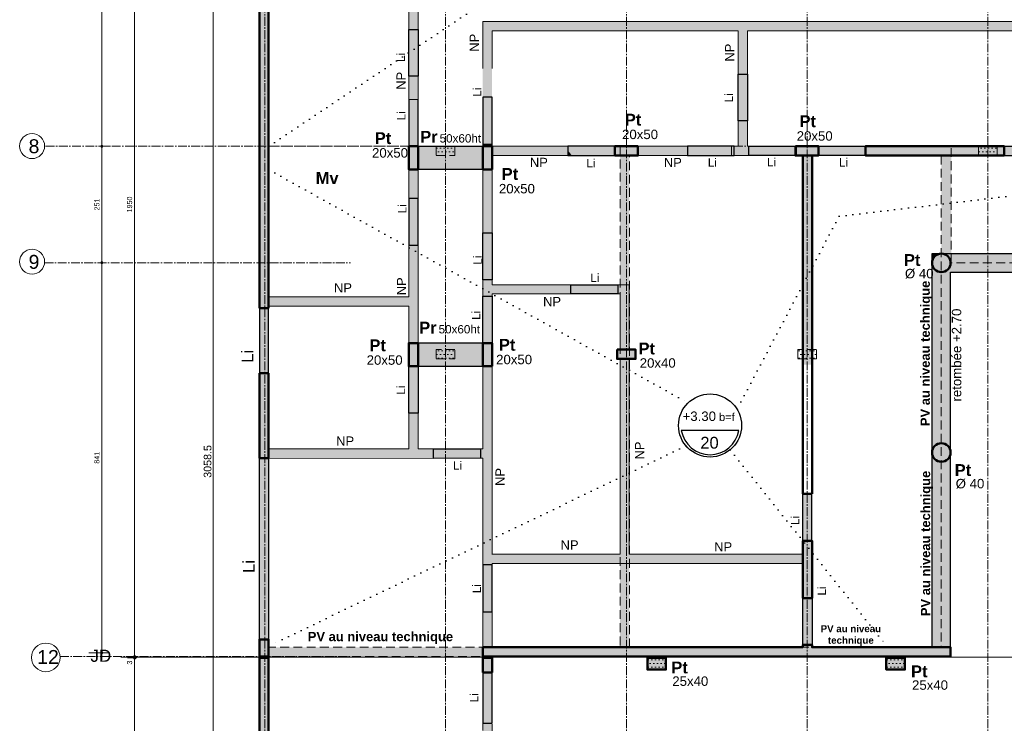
# Model space of a CAD drawing. Header units: millimetres. Extents: x -6159 to 201309, y -25780 to 10326.
# Tile 41 of 128: x 31033 to 33157, y -9559 to -8041. Entities that reach past the tile are written whole.
import ezdxf

# ---------------------------------------------------------------- set-up
doc = ezdxf.new("R2010")
doc.units = ezdxf.units.MM
doc.header["$PDMODE"] = 34
doc.header["$PDSIZE"] = 5
for name, pattern in [('Axes', [28.575, 19.05, -3.175, 3.175, -3.175]), ('Caché', [9.525, 6.35, -3.175]), ('Pointillés', [3, 0, -3])]:
    doc.linetypes.add(name, pattern=pattern)
doc.layers.get('DEFPOINTS').update_dxf_attribs({"color": 251})
for name, color, linetype, lineweight in [('A-Kube-Axes', 6, 'Axes', 18), ('A-Kube-Cotations', 7, 'Continuous', 9), ('A-Kube-Divers', 2, 'Continuous', 20), ('A-Kube-Textes', 3, 'Continuous', 30), ('K_5_A13 - Non Porteur (NP)', 11, 'Continuous', 15), ('K_5_C1 - Poutre (Pou )', 3, 'Continuous', 25), ('S-Kube-Hachure-Impact', 4, 'Caché', 20), ('S-Kube-Structure vue', 3, 'Continuous', 25), ('S-Kube-Stucture coupée', 1, 'Continuous', 50)]:
    doc.layers.add(name, color=color, linetype=linetype, lineweight=lineweight)
for name, color, linetype, transparency in [('S-Kube - Pochage coupé NP', 252, 'Continuous', 0.15), ('S-Kube-Pochage coupé', 252, 'Continuous', 0.5), ('S-Kube-Pochage vu', 254, 'Continuous', 0.5)]:
    doc.layers.add(name, color=color, linetype=linetype, transparency=transparency)
doc.styles.add('Arial', font='arial.ttf')
doc.styles.add('Arial-Creux', font='swissbo.ttf')
doc.dimstyles.new('50e', dxfattribs={"dimscale": 5, "dimtxt": 2.2, "dimasz": 0.15, "dimexe": 3, "dimexo": 3, "dimgap": 1, "dimtad": 1, "dimrnd": 0.5, "dimzin": 12, "dimdsep": 46, "dimtxsty": 'Arial', "dimblk1": 'ROND30', "dimblk2": 'ROND30', "dimsah": 1, "dimcen": 1.5, "dimclrd": 256, "dimclre": 256, "dimclrt": 256, "dimadec": 3, "dimazin": 3, "dimtfac": 1, "dimtmove": 0, "dimatfit": 0, "dimldrblk": 'ROND30', "dimfxl": 1, "dimtolj": 1, "dimtzin": 4, "dimlwd": -1, "dimlwe": -1, "dimarcsym": 0})
doc.dimstyles.new('75e', dxfattribs={"dimscale": 7.5, "dimtxt": 2.2, "dimasz": 0.15, "dimexe": 2, "dimexo": 3, "dimgap": 0.5, "dimtad": 1, "dimdec": 1, "dimrnd": 0.5, "dimzin": 12, "dimdsep": 46, "dimtxsty": 'Arial', "dimblk1": 'ROND30', "dimblk2": 'ROND30', "dimsah": 1, "dimcen": 1.5, "dimclrd": 256, "dimclre": 256, "dimclrt": 256, "dimadec": 3, "dimazin": 3, "dimtfac": 1, "dimtdec": 1, "dimtmove": 0, "dimatfit": 0, "dimldrblk": 'ROND30', "dimfxl": 5, "dimfxlon": 1, "dimtolj": 1, "dimtzin": 4, "dimlwd": -1, "dimlwe": -1, "dimarcsym": 0})

# ---------------------------------------------------------------- blocks, each defined once
blk = doc.blocks.new('*U3')
at = {"layer": 'A-Kube-Textes'}
blk.add_line((36.5, -6.3), (-36.5, -6.3), dxfattribs=at)
blk.add_circle((0, 0), 40, dxfattribs=at)
blk.add_arc((0, 0), 37, 189.8569, 350.1431, dxfattribs=at)
blk = doc.blocks.new('240014 - AXES RDC-R+1')
at = {"layer": 'A-Kube-Axes'}
for points in [[(43534.6, -7008.2), (43534.6, -11224.3)], [(43924.6, -7008.2), (43924.6, -11422.8)], [(44314.6, -7008.2), (44314.6, -11621.3)], [(44704.6, -7008.2), (44704.6, -11819.8)], [(45094.6, -7008.2), (45094.6, -12018.2)], [(43061.4, -8115.8), (45958.6, -8115.8)], [(43059.1, -8366.8), (43719.4, -8366.8)], [(43092.6, -9216.3), (43719.4, -9216.3)]]:
    blk.add_lwpolyline(points, dxfattribs=at)
at = {"layer": 'A-Kube-Axes', "linetype": 'Continuous'}
for centre, radius in [((43032.3, -8115.4), 26.9), ((43032.3, -8364.8), 26.9), ((43061.8, -9218.2), 30.9)]:
    blk.add_circle(centre, radius, dxfattribs=at)
at = {"layer": 'A-Kube-Axes', "char_height": 30, "attachment_point": 1, "style": 'Arial'}
for s, insert in [('8', (43024.7, -8100.6)), ('9', (43024.7, -8350)), ('12', (43043.3, -9202.2))]:
    blk.add_mtext_dynamic_manual_height_columns(s, width=151.915, gutter_width=75, heights=[0], dxfattribs=dict(at, insert=insert))
blk = doc.blocks.new('ROND30')
blk.add_line((0, 0), (21.6, 0))
for radius in [3.28, 2.67, 2.07, 1.62, 1.02, 0.412]:
    blk.add_circle((0, 0), radius)
blk = doc.blocks.new('*D164')
at = {"layer": 'A-Kube-Cotations', "transparency": 16777216}
for p, q in [((31487.9, -7464.6), (31435.4, -7464.6)), ((31450.4, -7465.7), (31450.4, -10522)), ((31487.9, -10523.1), (31435.4, -10523.1))]:
    blk.add_line(p, q, dxfattribs=at)
at = {"layer": 'DEFPOINTS', "color": 0, "transparency": 16777216}
for p in [(31549.9, -7464.6), (31450.4, -10523.1), (31549.9, -10523.1)]:
    blk.add_point(p, dxfattribs=at)
at = {"layer": 'A-Kube-Cotations', "transparency": 16777216, "xscale": 1.125, "yscale": 1.125, "zscale": 1.125}
for p, rotation in [((31450.4, -7464.6), 90), ((31450.4, -10523.1), 270)]:
    blk.add_blockref('ROND30', p, dxfattribs=dict(at, rotation=rotation))
at = {"layer": 'A-Kube-Cotations', "transparency": 16777216, "insert": (31438.2, -8993.8), "char_height": 16.5, "attachment_point": 5, "rotation": 90, "style": 'Arial'}
blk.add_mtext('\\A1;3058.5', dxfattribs=at)
blk = doc.blocks.new('*D210')
at = {"layer": 'A-Kube-Cotations', "transparency": 16777216}
for p, q in [((31209.9, -7465.4), (31209.9, -8313.4)), ((31214.3, -7464.7), (31224.9, -7464.7)), ((31214.3, -8314.2), (31224.9, -8314.2))]:
    blk.add_line(p, q, dxfattribs=at)
at = {"layer": 'DEFPOINTS', "color": 0, "transparency": 16777216}
for p in [(31199.3, -7464.7), (31199.3, -8314.2), (31209.9, -8314.2)]:
    blk.add_point(p, dxfattribs=at)
at = {"layer": 'A-Kube-Cotations', "transparency": 16777216, "xscale": 0.75, "yscale": 0.75, "zscale": 0.75}
for p, rotation in [((31209.9, -7464.7), 90), ((31209.9, -8314.2), 270)]:
    blk.add_blockref('ROND30', p, dxfattribs=dict(at, rotation=rotation))
at = {"layer": 'A-Kube-Cotations', "transparency": 16777216, "insert": (31199.3, -7889.4), "char_height": 11, "attachment_point": 5, "rotation": 90, "style": 'Arial'}
blk.add_mtext('\\A1;849.5', dxfattribs=at)
blk = doc.blocks.new('*D211')
at = {"layer": 'A-Kube-Cotations', "transparency": 16777216}
for p, q in [((31209.9, -8314.9), (31209.9, -8564.4)), ((31214.3, -8314.2), (31224.9, -8314.2))]:
    blk.add_line(p, q, dxfattribs=at)
at = {"layer": 'DEFPOINTS', "color": 0, "transparency": 16777216}
for p in [(31199.3, -8314.2), (31209.9, -8565.2), (31209.9, -8565.2)]:
    blk.add_point(p, dxfattribs=at)
at = {"layer": 'A-Kube-Cotations', "transparency": 16777216, "xscale": 0.75, "yscale": 0.75, "zscale": 0.75}
for p, rotation in [((31209.9, -8314.2), 90), ((31209.9, -8565.2), 270)]:
    blk.add_blockref('ROND30', p, dxfattribs=dict(at, rotation=rotation))
at = {"layer": 'A-Kube-Cotations', "transparency": 16777216, "insert": (31199.3, -8439.7), "char_height": 11, "attachment_point": 5, "rotation": 90, "style": 'Arial'}
blk.add_mtext('\\A1;251', dxfattribs=at)
blk = doc.blocks.new('*D212')
at = {"layer": 'A-Kube-Cotations', "transparency": 16777216}
for p, q in [((31209.9, -8565.9), (31209.9, -9405.6)), ((31224.9, -8565.2), (31224.9, -8565.2)), ((31181.7, -9406.3), (31224.9, -9406.3))]:
    blk.add_line(p, q, dxfattribs=at)
at = {"layer": 'DEFPOINTS', "color": 0, "transparency": 16777216}
for p in [(31209.9, -8565.2), (31166.7, -9406.3), (31209.9, -9406.3)]:
    blk.add_point(p, dxfattribs=at)
at = {"layer": 'A-Kube-Cotations', "transparency": 16777216, "xscale": 0.75, "yscale": 0.75, "zscale": 0.75}
for p, rotation in [((31209.9, -8565.2), 90), ((31209.9, -9406.3), 270)]:
    blk.add_blockref('ROND30', p, dxfattribs=dict(at, rotation=rotation))
at = {"layer": 'A-Kube-Cotations', "transparency": 16777216, "insert": (31199.3, -8985.8), "char_height": 11, "attachment_point": 5, "rotation": 90, "style": 'Arial'}
blk.add_mtext('\\A1;841', dxfattribs=at)
blk = doc.blocks.new('*D213')
at = {"layer": 'A-Kube-Cotations', "transparency": 16777216}
for p, q in [((31285.5, -9414.6), (31265.5, -9414.6)), ((31285.5, -9417.6), (31265.5, -9417.6)), ((31280.5, -9413.8), (31280.5, -9413.1)), ((31280.5, -9414.6), (31280.5, -9417.6)), ((31280.5, -9418.3), (31280.5, -9436.3))]:
    blk.add_line(p, q, dxfattribs=at)
at = {"layer": 'DEFPOINTS', "color": 0, "transparency": 16777216}
for p in [(31280.5, -9417.6), (31549.9, -9414.6), (31549.9, -9417.6)]:
    blk.add_point(p, dxfattribs=at)
at = {"layer": 'A-Kube-Cotations', "transparency": 16777216, "xscale": 0.75, "yscale": 0.75, "zscale": 0.75}
for p, rotation in [((31280.5, -9417.6), 90), ((31280.5, -9414.6), 270)]:
    blk.add_blockref('ROND30', p, dxfattribs=dict(at, rotation=rotation))
at = {"layer": 'A-Kube-Cotations', "transparency": 16777216, "insert": (31269.9, -9427.7), "char_height": 11, "attachment_point": 5, "rotation": 90, "style": 'Arial'}
blk.add_mtext('\\A1;3', dxfattribs=at)
blk = doc.blocks.new('*D214')
at = {"layer": 'A-Kube-Cotations', "transparency": 16777216}
for p, q in [((31285.5, -9417.6), (31265.5, -9417.6)), ((31280.5, -9418.3), (31280.5, -10522.3)), ((31285.5, -10523.1), (31265.5, -10523.1))]:
    blk.add_line(p, q, dxfattribs=at)
at = {"layer": 'DEFPOINTS', "color": 0, "transparency": 16777216}
for p in [(31549.9, -9417.6), (31280.5, -10523.1), (31549.9, -10523.1)]:
    blk.add_point(p, dxfattribs=at)
at = {"layer": 'A-Kube-Cotations', "transparency": 16777216, "xscale": 0.75, "yscale": 0.75, "zscale": 0.75}
for p, rotation in [((31280.5, -9417.6), 90), ((31280.5, -10523.1), 270)]:
    blk.add_blockref('ROND30', p, dxfattribs=dict(at, rotation=rotation))
at = {"layer": 'A-Kube-Cotations', "transparency": 16777216, "insert": (31269.9, -9970.3), "char_height": 11, "attachment_point": 5, "rotation": 90, "style": 'Arial'}
blk.add_mtext('\\A1;1105.5', dxfattribs=at)
blk = doc.blocks.new('*D215')
at = {"layer": 'A-Kube-Cotations', "transparency": 16777216}
for p, q in [((31285.5, -7464.6), (31265.5, -7464.6)), ((31280.5, -9413.8), (31280.5, -7465.4)), ((31285.5, -9414.6), (31265.5, -9414.6))]:
    blk.add_line(p, q, dxfattribs=at)
at = {"layer": 'DEFPOINTS', "color": 0, "transparency": 16777216}
for p in [(31280.5, -7464.6), (31549.9, -7464.6), (31549.9, -9414.6)]:
    blk.add_point(p, dxfattribs=at)
at = {"layer": 'A-Kube-Cotations', "transparency": 16777216, "xscale": 0.75, "yscale": 0.75, "zscale": 0.75}
for p, rotation in [((31280.5, -7464.6), 90), ((31280.5, -9414.6), 270)]:
    blk.add_blockref('ROND30', p, dxfattribs=dict(at, rotation=rotation))
at = {"layer": 'A-Kube-Cotations', "transparency": 16777216, "insert": (31269.9, -8439.6), "char_height": 11, "attachment_point": 5, "rotation": 90, "style": 'Arial'}
blk.add_mtext('\\A1;1950', dxfattribs=at)
blk = doc.blocks.new('A$C5e4fa40d')
h = blk.add_hatch()
h.set_pattern_fill('DOTS', color=256, scale=5)
h.paths.add_polyline_path([(1551.9, -869.4), (1551.9, -849.4)], flags=17)
h.paths.add_polyline_path([(2352, -1590), (2372, -1590), (2372, -949.9), (4345, -949.9), (4345, -929.9), (2352, -929.9), (2352, -1101), (1492.9, -1101), (1492.9, -849.6), (1158.9, -849.5), (1158.9, -869.5), (1471.6, -869.5), (1471.6, -1930), (798.4, -1930), (798.4, -869.5), (1018.9, -869.5), (1018.9, -849.6), (778.4, -849.6), (778.4, -1930), (20, -1930), (20, -202.3), (0, -202.3), (0, -1950), (1491.6, -1950), (1491.6, -1121), (2352, -1121), (2352, -1590)])
h = blk.add_hatch()
h.set_pattern_fill('DOTS', color=256, scale=5)
h.paths.add_polyline_path([(381.8, -869.5), (421.8, -869.5), (421.8, -849.5), (381.8, -849.5)], flags=17)
h = blk.add_hatch()
h.set_pattern_fill('DOTS', color=256, scale=5)
h.paths.add_polyline_path([(1551.9, -869.4), (1551.9, -849.4)], flags=16)
h.paths.add_polyline_path([(1551.9, -869.4), (1591.9, -869.4), (1591.9, -849.4), (1551.9, -849.4)], flags=17)
h = blk.add_hatch()
h.set_pattern_fill('DOTS', color=256, scale=5)
h.paths.add_polyline_path([(381.8, -1308.1), (421.8, -1308.1), (421.8, -1288.1), (381.8, -1288.1)], flags=17)
h = blk.add_hatch()
h.set_pattern_fill('DOTS', color=256, scale=5)
h.paths.add_polyline_path([(1161.9, -1308.1), (1201.9, -1308.1), (1201.9, -1288), (1161.9, -1288)], flags=17)
h = blk.add_hatch()
h.set_pattern_fill('DOTS', color=256, scale=5)
h.paths.add_polyline_path([(482, -3281.4), (482, -1953), (502, -1953), (502, -3291.6)], flags=16)
h.paths.add_polyline_path([(502, -3291.5), (566.7, -3324.5), (566.7, -3346.9), (0, -3058.5), (0, -1953), (20, -1953), (20, -3046.2), (482, -3281.4)])
h = blk.add_hatch()
h.set_pattern_fill('DOTS', color=256, scale=5)
h.paths.add_polyline_path([(877.4, -1978), (877.4, -1953), (837.4, -1953), (837.4, -1978)])
h = blk.add_hatch()
h.set_pattern_fill('DOTS', color=256, scale=5)
h.paths.add_polyline_path([(1392.9, -1978), (1392.9, -1953), (1352.9, -1953), (1352.9, -1978)])
at = {"ltscale": 3}
blk.add_lwpolyline([(2352, -1101), (1492.9, -1101), (1492.9, -849.6), (1158.9, -849.5), (1158.9, -869.5), (1471.6, -869.5), (1471.6, -1930), (798.4, -1930), (798.4, -869.5), (1018.9, -869.5), (1018.9, -849.6), (778.4, -849.6), (778.4, -1930), (20, -1930), (20, -202.3), (0, -202.3), (0, -1950), (1491.6, -1950), (1491.6, -1121), (2352, -1121)], dxfattribs=at)
for points in [[(381.8, -869.5), (421.8, -869.5), (421.8, -849.5), (381.8, -849.5)], [(1551.9, -869.4), (1591.9, -869.4), (1591.9, -849.4), (1551.9, -849.4)], [(1551.9, -869.4), (1551.9, -849.4)], [(381.8, -1308.1), (421.8, -1308.1), (421.8, -1288.1), (381.8, -1288.1)], [(1161.9, -1308.1), (1201.9, -1308.1), (1201.9, -1288), (1161.9, -1288)], [(502, -3291.5), (566.7, -3324.5), (566.7, -3346.9), (0, -3058.5), (0, -1953), (20, -1953), (20, -3046.2), (482, -3281.4)], [(482, -3281.4), (482, -1953), (502, -1953), (502, -3291.6)], [(877.4, -1978), (877.4, -1953), (837.4, -1953), (837.4, -1978)], [(1392.9, -1978), (1392.9, -1953), (1352.9, -1953), (1352.9, -1978)]]:
    blk.add_lwpolyline(points, close=True, dxfattribs=at)

msp = doc.modelspace()

# ---------------------------------------------------------------- hatches: boundary and pattern name
at = {"layer": 'S-Kube - Pochage coupé NP'}
h = msp.add_hatch(color=256, dxfattribs=at)
h.dxf.hatch_style = 1
h.paths.add_polyline_path([(32602.974, -8064.823), (33347.464, -8064.823), (33347.464, -8313.978), (33367.464, -8313.978), (33367.464, -8064.823), (33731.927, -8064.823), (33731.927, -8069.6), (33751.927, -8069.6), (33751.927, -8044.823), (33699.263, -8044.823), (33699.259, -7905.382), (33679.259, -7905.382), (33679.263, -8044.823), (33241.277, -8044.823), (33241.277, -8035.247), (33221.277, -8035.247), (33221.277, -8044.823), (32031.927, -8044.823), (32031.927, -8208.432), (32051.927, -8208.432), (32051.927, -8064.823), (32582.974, -8064.823), (32582.974, -8158.334), (32602.974, -8158.334)])
h = msp.add_hatch(color=256, dxfattribs=at)
h.dxf.hatch_style = 1
h.paths.add_polyline_path([(31892.531, -8007.461), (31872.531, -8007.461), (31872.427, -8062.116), (31892.427, -8062.116)])
h = msp.add_hatch(color=256, dxfattribs=at)
h.dxf.hatch_style = 1
h.paths.add_polyline_path([(31892.427, -8163.116), (31872.427, -8163.116), (31872.427, -8213.1), (31892.427, -8213.1)])
h = msp.add_hatch(color=256, dxfattribs=at)
h.dxf.hatch_style = 1
h.paths.add_polyline_path([(32605.801, -8314.08), (32602.974, -8314.08), (32602.974, -8259.278), (32582.974, -8259.278), (32582.974, -8314.086), (32574.536, -8314.09), (32574.536, -8334.108), (32605.821, -8334.053)])
h = msp.add_hatch(color=256, dxfattribs=at)
h.dxf.hatch_style = 1
h.paths.add_polyline_path([(32051.927, -8309.432), (32031.927, -8309.432), (32031.927, -8314.1), (32051.927, -8314.1)])
h = msp.add_hatch(color=256, dxfattribs=at)
h.dxf.hatch_style = 1
h.paths.add_polyline_path([(32215.771, -8314.1), (32051.927, -8314.1), (32051.927, -8334.1), (32215.771, -8334.1)])
h = msp.add_hatch(color=256, dxfattribs=at)
h.dxf.hatch_style = 1
h.paths.add_polyline_path([(32473.536, -8314.1), (32366.771, -8314.08), (32366.771, -8334.08), (32473.536, -8334.1)])
h = msp.add_hatch(color=256, dxfattribs=at)
h.dxf.hatch_style = 1
h.paths.add_polyline_path([(31892.427, -8364.1), (31872.427, -8364.1), (31872.427, -8426.475), (31892.427, -8426.475)])
h = msp.add_hatch(color=256, dxfattribs=at)
h.dxf.hatch_style = 1
h.paths.add_polyline_path([(32051.927, -8364.1), (32031.927, -8364.1), (32031.927, -8500.983), (32051.927, -8500.983), (32051.927, -8492.679), (32051.927, -8472.679)])
h = msp.add_hatch(color=256, dxfattribs=at)
h.dxf.hatch_style = 1
h.paths.add_polyline_path([(31892.427, -8527.477), (31872.427, -8527.477), (31872.427, -8638.581), (31569.927, -8638.581), (31569.927, -8658.581), (31872.427, -8658.581), (31872.427, -8738.58), (31892.427, -8738.58)])
h = msp.add_hatch(color=256, dxfattribs=at)
h.dxf.hatch_style = 1
h.paths.add_polyline_path([(32222.29, -8612.679), (32051.927, -8612.679), (32051.927, -8601.983), (32031.927, -8601.983), (32031.927, -8637.58), (32051.927, -8637.58), (32051.927, -8632.679), (32222.29, -8632.679)])
h = msp.add_hatch(color=256, dxfattribs=at)
h.dxf.hatch_style = 1
h.paths.add_polyline_path([(32348.133, -8612.679), (32323.29, -8612.679), (32323.29, -8632.679), (32328.133, -8632.679), (32328.133, -8752.548), (32348.133, -8752.548)])
h = msp.add_hatch(color=256, dxfattribs=at)
h.dxf.hatch_style = 1
h.paths.add_polyline_path([(32722.626, -9193.698), (32348.133, -9193.698), (32348.133, -8772.665), (32328.133, -8772.665), (32328.133, -9193.698), (32051.927, -9193.698), (32051.927, -8966.952), (32051.927, -8788.58), (32031.927, -8788.58), (32031.927, -8966.952), (32026.927, -8966.952), (32026.927, -8987.101), (32031.927, -8987.101), (32031.927, -9216.906), (32051.927, -9216.906), (32051.927, -9213.698), (32722.626, -9213.698)])
h = msp.add_hatch(color=256, dxfattribs=at)
h.dxf.hatch_style = 1
h.paths.add_polyline_path([(31892.324, -8889.701), (31872.427, -8889.701), (31872.427, -8966.938), (31569.927, -8966.858), (31569.927, -8987.046), (31925.927, -8987.139), (31925.927, -8966.952), (31892.304, -8966.943)])
h = msp.add_hatch(color=256, dxfattribs=at)
h.dxf.hatch_style = 1
h.paths.add_polyline_path([(32051.927, -9309.511), (32031.927, -9309.511), (32031.927, -9395.6), (32051.927, -9395.6)])
h = msp.add_hatch(color=256, dxfattribs=at)
h.dxf.hatch_style = 1
h.paths.add_polyline_path([(32051.927, -9417.6), (32031.927, -9417.6), (32031.927, -9449.203), (32051.927, -9449.203)])
at = {"layer": 'S-Kube-Pochage coupé'}
h = msp.add_hatch(color=256, dxfattribs=at)
h.dxf.hatch_style = 1
h.paths.add_polyline_path([(31569.927, -7484.6), (32302.268, -7484.577), (32302.268, -7484.568), (32302.268, -7464.577), (31549.927, -7464.6), (31549.927, -8663.533), (31569.927, -8663.533)])
h = msp.add_hatch(color=256, dxfattribs=at)
h.dxf.hatch_style = 1
h.paths.add_polyline_path([(31892.427, -8314.1), (31872.427, -8314.1), (31872.427, -8364.1), (31892.427, -8364.1)])
h = msp.add_hatch(color=256, dxfattribs=at)
h.dxf.hatch_style = 1
h.paths.add_polyline_path([(32051.927, -8314.1), (32031.927, -8314.1), (32031.927, -8364.1), (32051.927, -8364.1)])
h = msp.add_hatch(color=256, dxfattribs=at)
h.dxf.hatch_style = 1
h.paths.add_polyline_path([(32366.771, -8314.1), (32316.771, -8314.1), (32316.771, -8334.1), (32366.771, -8334.1)])
h = msp.add_hatch(color=256, dxfattribs=at)
h.dxf.hatch_style = 1
h.paths.add_polyline_path([(32756.771, -8313.98), (32706.771, -8314.082), (32706.812, -8334.082), (32756.812, -8333.98)])
h = msp.add_hatch(color=256, dxfattribs=at)
h.dxf.hatch_style = 1
h.paths.add_polyline_path([(33157.464, -8313.978), (32857.811, -8313.978), (32857.811, -8333.978), (33035.159, -8333.978), (33055.159, -8333.978), (33157.464, -8333.978)])
h = msp.add_hatch(color=256, dxfattribs=at)
h.dxf.hatch_style = 1
h.paths.add_polyline_path([(32742.626, -8334.009), (32722.626, -8334.05), (32722.626, -8785.279), (32742.626, -8785.279)])
h = msp.add_hatch(color=256, dxfattribs=at)
h.dxf.hatch_style = 1
h.paths.add_polyline_path([(33041.554, -8565.6, 1), (33001.554, -8565.6, 1)])
h = msp.add_hatch(color=256, dxfattribs=at)
h.dxf.hatch_style = 1
h.paths.add_polyline_path([(31892.427, -8738.58), (31872.427, -8738.58), (31872.427, -8788.58), (31892.427, -8788.58)])
h = msp.add_hatch(color=256, dxfattribs=at)
h.dxf.hatch_style = 1
h.paths.add_polyline_path([(32051.927, -8738.58), (32031.927, -8738.58), (32031.927, -8788.58), (32051.927, -8788.58)])
h = msp.add_hatch(color=256, dxfattribs=at)
h.dxf.hatch_style = 1
h.paths.add_polyline_path([(32361.771, -8752.548), (32321.771, -8752.548), (32321.771, -8772.665), (32361.771, -8772.665)])
h = msp.add_hatch(color=256, dxfattribs=at)
h.dxf.hatch_style = 1
h.paths.add_polyline_path([(31569.927, -8803.533), (31549.927, -8803.533), (31549.927, -8987.046), (31569.927, -8987.046)])
h = msp.add_hatch(color=256, dxfattribs=at)
h.dxf.hatch_style = 1
h.paths.add_polyline_path([(33041.554, -8974.509, 1), (33001.554, -8974.509, 1)])
h = msp.add_hatch(color=256, dxfattribs=at)
h.dxf.hatch_style = 1
h.paths.add_polyline_path([(32741.771, -9164.76), (32721.771, -9164.76), (32722.626, -9288.505), (32742.626, -9288.505)])
h = msp.add_hatch(color=256, dxfattribs=at)
h.dxf.hatch_style = 1
h.paths.add_polyline_path([(31569.927, -9377.651), (31549.927, -9377.651), (31549.927, -9414.6), (31569.927, -9414.6)])
h = msp.add_hatch(color=256, dxfattribs=at)
h.dxf.hatch_style = 1
h.paths.add_polyline_path([(32742.626, -9389.505), (32722.626, -9389.505), (32722.626, -9394.6), (32031.927, -9394.6), (32031.927, -9414.6), (33041.554, -9414.6), (33041.554, -9394.6), (32742.626, -9394.6)])
h = msp.add_hatch(color=256, dxfattribs=at)
h.dxf.hatch_style = 1
h.paths.add_polyline_path([(31569.927, -9425.995), (31549.927, -9425.995), (31549.927, -9893.094), (31569.927, -9893.094)])
h = msp.add_hatch(color=256, dxfattribs=at)
h.dxf.hatch_style = 1
h.paths.add_polyline_path([(32427.358, -9417.6), (32387.358, -9417.6), (32387.358, -9442.6), (32427.358, -9442.6)])
h = msp.add_hatch(color=256, dxfattribs=at)
h.dxf.hatch_style = 1
h.paths.add_polyline_path([(32942.871, -9417.6), (32902.871, -9417.6), (32902.871, -9442.63), (32942.871, -9442.63)])
at = {"layer": 'S-Kube-Pochage vu'}
h = msp.add_hatch(color=256, dxfattribs=at)
h.dxf.hatch_style = 1
h.paths.add_polyline_path([(31892.427, -8062.116), (31872.427, -8062.116), (31872.427, -8163.116), (31892.427, -8163.116)])
h = msp.add_hatch(color=256, dxfattribs=at)
h.dxf.hatch_style = 1
h.paths.add_polyline_path([(32602.974, -8158.334), (32582.974, -8158.334), (32582.974, -8259.278), (32602.974, -8259.278)])
h = msp.add_hatch(color=256, dxfattribs=at)
h.dxf.hatch_style = 1
h.paths.add_polyline_path([(31892.427, -8213.1), (31872.427, -8213.1), (31872.427, -8314.1), (31892.427, -8314.1)])
h = msp.add_hatch(color=256, dxfattribs=at)
h.dxf.hatch_style = 1
h.paths.add_polyline_path([(32051.927, -8208.432), (32031.927, -8208.432), (32031.927, -8309.432), (32051.927, -8309.432)])
h = msp.add_hatch(color=256, dxfattribs=at)
h.dxf.hatch_style = 1
h.paths.add_polyline_path([(32031.857, -8314.099), (31892.324, -8314.099), (31892.324, -8339.099), (32031.857, -8339.099)])
h = msp.add_hatch(color=256, dxfattribs=at)
h.dxf.hatch_style = 1
h.paths.add_polyline_path([(32316.771, -8314.1), (32215.771, -8314.1), (32215.771, -8323.05), (32224.306, -8334.1), (32316.771, -8334.1)])
h = msp.add_hatch(color=256, dxfattribs=at)
h.dxf.hatch_style = 1
h.paths.add_polyline_path([(32215.771, -8323.05), (32215.771, -8334.1), (32224.306, -8334.1)], flags=17)
h = msp.add_hatch(color=256, dxfattribs=at)
h.dxf.hatch_style = 1
h.paths.add_polyline_path([(32574.536, -8314.099), (32473.536, -8314.1), (32473.536, -8334.1), (32574.536, -8334.099)])
h = msp.add_hatch(color=256, dxfattribs=at)
h.dxf.hatch_style = 1
h.paths.add_polyline_path([(32706.77, -8314.08), (32605.811, -8314.08), (32605.811, -8324.053), (32605.821, -8334.09), (32706.77, -8334.08)])
h = msp.add_hatch(color=256, dxfattribs=at)
h.dxf.hatch_style = 1
h.paths.add_polyline_path([(32857.811, -8314.054), (32756.791, -8314.054), (32756.791, -8324.054), (32756.811, -8334.054), (32857.811, -8334.054)])
h = msp.add_hatch(color=256, dxfattribs=at)
h.dxf.hatch_style = 1
h.paths.add_polyline_path([(33342.623, -8313.978), (33157.464, -8313.978), (33157.464, -8333.978), (33342.623, -8333.978)])
h = msp.add_hatch(color=256, dxfattribs=at)
h.dxf.hatch_style = 1
h.paths.add_polyline_path([(32031.857, -8339.099), (31892.324, -8339.099), (31892.324, -8364.099), (32031.857, -8364.099)])
h = msp.add_hatch(color=256, dxfattribs=at)
h.dxf.hatch_style = 1
h.paths.add_polyline_path([(31892.427, -8426.475), (31872.427, -8426.475), (31872.427, -8527.477), (31892.427, -8527.477)])
h = msp.add_hatch(color=256, dxfattribs=at)
h.dxf.hatch_style = 1
h.paths.add_polyline_path([(32051.927, -8500.983), (32031.927, -8500.983), (32031.927, -8601.983), (32051.927, -8601.983)])
h = msp.add_hatch(color=256, dxfattribs=at)
h.dxf.hatch_style = 1
h.paths.add_polyline_path([(33731.929, -8545.6), (33021.554, -8545.6, -0.41421356), (33041.554, -8565.6, -1), (33001.554, -8565.6), (33001.554, -8974.509, -1), (33041.554, -8974.509), (33041.554, -8585.6), (33731.927, -8585.592)])
h = msp.add_hatch(color=256, dxfattribs=at)
h.dxf.hatch_style = 1
h.paths.add_polyline_path([(33021.554, -8545.6), (33001.554, -8545.6), (33001.554, -8565.6, -0.41421356)])
h = msp.add_hatch(color=256, dxfattribs=at)
h.dxf.hatch_style = 1
h.paths.add_polyline_path([(32323.29, -8612.58), (32222.29, -8612.58), (32222.29, -8632.679), (32323.29, -8632.679)])
h = msp.add_hatch(color=256, dxfattribs=at)
h.dxf.hatch_style = 1
h.paths.add_polyline_path([(32051.927, -8637.58), (32031.927, -8637.58), (32031.927, -8738.58), (32051.927, -8738.58)])
h.paths.add_polyline_path([(32031.927, -8727.525), (32031.927, -8690.432)], flags=0)
h = msp.add_hatch(color=256, dxfattribs=at)
h.dxf.hatch_style = 1
h.paths.add_polyline_path([(31569.927, -8663.533), (31549.927, -8663.533), (31549.927, -8803.533), (31569.927, -8803.533)])
h = msp.add_hatch(color=256, dxfattribs=at)
h.dxf.hatch_style = 1
h.paths.add_polyline_path([(32031.824, -8738.58), (31892.324, -8738.58), (31892.324, -8788.58), (32031.824, -8788.58)])
h = msp.add_hatch(color=256, dxfattribs=at)
h.dxf.hatch_style = 1
h.paths.add_polyline_path([(31892.427, -8788.58), (31872.427, -8788.58), (31872.376, -8889.701), (31892.376, -8889.701)])
h = msp.add_hatch(color=256, dxfattribs=at)
h.dxf.hatch_style = 1
h.paths.add_polyline_path([(31569.93, -8987.046), (31549.924, -8987.046), (31549.924, -9387.046), (31569.93, -9387.046)])
h = msp.add_hatch(color=256, dxfattribs=at)
h.dxf.hatch_style = 1
h.paths.add_polyline_path([(32026.927, -8966.952), (31925.927, -8966.952), (31925.927, -8987.139), (32026.927, -8987.101)])
h = msp.add_hatch(color=256, dxfattribs=at)
h.dxf.hatch_style = 1
h.paths.add_polyline_path([(33041.554, -8974.509, -1), (33001.554, -8974.509), (33001.554, -9394.6), (33041.554, -9394.6)])
h = msp.add_hatch(color=256, dxfattribs=at)
h.dxf.hatch_style = 1
h.paths.add_polyline_path([(32741.771, -9063.76), (32721.771, -9063.76), (32721.771, -9164.76), (32741.771, -9164.76)])
h = msp.add_hatch(color=256, dxfattribs=at)
h.dxf.hatch_style = 1
h.paths.add_polyline_path([(32051.927, -9216.906), (32031.927, -9216.906), (32031.927, -9317.906), (32051.927, -9317.906)])
h = msp.add_hatch(color=256, dxfattribs=at)
h.dxf.hatch_style = 1
h.paths.add_polyline_path([(32742.626, -9288.505), (32722.626, -9288.505), (32722.626, -9389.505), (32742.626, -9389.505)])
h = msp.add_hatch(color=256, dxfattribs=at)
h.dxf.hatch_style = 1
h.paths.add_polyline_path([(32051.927, -9449.203), (32031.927, -9449.203), (32031.927, -9558.579), (32051.927, -9558.579)])

# ---------------------------------------------------------------- linework, layer by layer
at = {"layer": 'A-Kube-Textes', "linetype": 'Pointillés', "ltscale": 5}
msp.add_line((31569.927, -8314.199), (32385.38, -7769.142), dxfattribs=at)
for points in [[(32800.876, -8464.951), (33901.923, -8334.665)], [(31569.927, -8364.1), (32475.081, -8867.522)], [(32800.876, -8464.951), (32580.569, -8881.07)], [(32470.395, -8960.112), (31581.927, -9386.131)], [(32565.931, -8968.594), (32902.871, -9390.704)]]:
    msp.add_lwpolyline(points, dxfattribs=at)
at = {"layer": 'A-Kube-Textes', "linetype": 'Axes', "ltscale": 3, "const_width": 2}
msp.add_lwpolyline([(31250.559, -9416.1), (36441.921, -9416.1)], dxfattribs=at)
at = {"layer": 'K_5_A13 - Non Porteur (NP)'}
for points in [[(31872.427, -8062.116), (31892.427, -8062.116), (31892.531, -8007.461), (31872.531, -8007.461)], [(31872.427, -8213.1), (31872.427, -8163.116), (31892.427, -8163.116), (31892.427, -8213.1)]]:
    msp.add_lwpolyline(points, close=True, dxfattribs=at)
for points in [[(33221.277, -8044.823), (32031.927, -8044.823), (32031.927, -8146.339)], [(32051.927, -8146.339), (32051.927, -8064.823), (32582.974, -8064.823), (32582.974, -8158.334), (32602.974, -8158.334), (32602.974, -8064.823), (33347.464, -8064.823)], [(32031.927, -8208.432), (32051.927, -8208.432)], [(32031.927, -8247.612), (32031.927, -8314.1)], [(32051.927, -8314.1), (32051.927, -8247.612)], [(32605.801, -8314.08), (32602.974, -8314.08), (32602.974, -8259.278), (32582.974, -8259.278), (32582.974, -8314.08)], [(32031.927, -8309.432), (32051.927, -8309.432)], [(32215.771, -8314.1), (32051.927, -8314.1)], [(32215.771, -8314.1), (32215.771, -8334.1)], [(32366.771, -8314.08), (32473.536, -8314.1), (32473.536, -8334.1), (32366.771, -8334.08)], [(32582.974, -8314.086), (32574.536, -8314.09), (32574.536, -8334.108), (32605.821, -8334.053), (32605.801, -8314.08)], [(32215.771, -8334.1), (32051.771, -8334.1)], [(31872.427, -8364.1), (31872.427, -8426.475), (31892.427, -8426.475), (31892.427, -8364.099)], [(32031.927, -8364.1), (32031.927, -8500.983)], [(32051.927, -8364.1), (32051.927, -8472.679)], [(32051.927, -8449.317), (32051.927, -8500.983)], [(32051.927, -8500.983), (32031.927, -8500.983)], [(31892.427, -8738.58), (31892.427, -8527.477), (31872.427, -8527.477), (31872.427, -8638.581), (31569.927, -8638.581)], [(32031.927, -8601.983), (32031.927, -8637.58)], [(32051.927, -8601.983), (32031.927, -8601.983)], [(32051.927, -8601.983), (32051.927, -8612.679)], [(32222.29, -8612.679), (32051.927, -8612.679)], [(32222.29, -8612.58), (32222.29, -8632.679)], [(32323.29, -8612.58), (32323.29, -8632.679)], [(32348.133, -8752.548), (32348.133, -8612.679), (32323.29, -8612.679)], [(32348.133, -8752.548), (32348.133, -8612.679), (32323.29, -8612.679)], [(32051.927, -8637.58), (32031.927, -8637.58)], [(32051.927, -8632.58), (32051.927, -8637.58)], [(32222.29, -8632.679), (32051.927, -8632.679)], [(32328.133, -8752.548), (32328.133, -8632.679), (32323.29, -8632.679)], [(31569.927, -8658.581), (31872.427, -8658.581), (31872.427, -8738.58)], [(32051.771, -9193.698), (32328.133, -9193.698), (32328.133, -8772.665)], [(32348.133, -9187.427), (32348.133, -8772.665)], [(32348.133, -9193.698), (32348.133, -8772.665)], [(31892.427, -8788.58), (31892.427, -8788.701)], [(32051.927, -8966.952), (32051.927, -8788.58), (32031.927, -8788.58), (32031.927, -8966.952)], [(31892.324, -8889.701), (31872.324, -8889.701)], [(31872.427, -8889.701), (31872.427, -8966.938)], [(31892.324, -8889.701), (31892.304, -8966.943)], [(31569.927, -8966.858), (31872.427, -8966.938)], [(31892.324, -8966.943), (31925.927, -8966.952), (31925.927, -8987.139), (31569.927, -8987.046)], [(32031.927, -8966.952), (32026.927, -8966.952)], [(32026.927, -8966.952), (32026.927, -8987.101), (32031.927, -8987.101), (32031.927, -9216.906), (32051.927, -9216.906), (32051.927, -9213.698)], [(32051.927, -9193.698), (32051.927, -8966.952)], [(32348.133, -9193.698), (32722.626, -9193.698)], [(32051.927, -9213.698), (32722.626, -9213.698)], [(32051.927, -9394.6), (32051.927, -9317.906), (32031.927, -9317.906), (32031.927, -9394.6)]]:
    msp.add_lwpolyline(points, dxfattribs=at)
at = {"layer": 'K_5_C1 - Poutre (Pou )'}
for points in [[(31892.324, -8314.099), (32031.927, -8314.099), (32031.927, -8364.099), (31892.324, -8364.099)], [(31892.324, -8788.58), (32031.824, -8788.58), (32031.824, -8738.58), (31892.324, -8738.58)]]:
    msp.add_lwpolyline(points, close=True, dxfattribs=at)
at = {"layer": 'S-Kube-Hachure-Impact', "ltscale": 3}
msp.add_line((31872.427, -8314.1), (31561.771, -8314.1), dxfattribs=at)
at = {"layer": 'S-Kube-Structure vue'}
for points in [[(31872.427, -8062.116), (31892.427, -8062.116), (31892.427, -8163.116), (31872.427, -8163.116)], [(32582.974, -8158.334), (32602.974, -8158.334), (32602.974, -8259.334), (32582.974, -8259.334)], [(32051.927, -8208.432), (32031.927, -8208.432), (32031.927, -8309.432), (32051.927, -8309.432)], [(32215.771, -8334.1), (32316.771, -8334.1), (32316.771, -8314.1), (32215.771, -8314.1)], [(32574.536, -8314.099), (32473.536, -8314.1), (32473.536, -8334.1), (32574.536, -8334.099)], [(32605.811, -8314.066), (32706.77, -8314.08), (32706.77, -8334.08), (32605.811, -8334.066)], [(32756.791, -8314.054), (32857.811, -8314.054), (32857.811, -8334.054), (32756.791, -8334.054)], [(31872.427, -8527.477), (31892.427, -8527.477), (31892.427, -8426.475), (31872.427, -8426.475)], [(32031.927, -8500.983), (32051.927, -8500.983), (32051.927, -8601.983), (32031.927, -8601.983)], [(32222.29, -8612.58), (32323.29, -8612.58), (32323.29, -8632.679), (32222.29, -8632.679)], [(32031.927, -8637.58), (32051.927, -8637.58), (32051.927, -8738.58), (32031.927, -8738.58)], [(31569.927, -8663.533), (31549.927, -8663.533), (31549.927, -8803.533), (31569.927, -8803.533)], [(31872.427, -8788.58), (31892.324, -8788.58), (31892.324, -8889.701), (31872.427, -8889.701)], [(31549.927, -8987.046), (31569.927, -8987.046), (31569.927, -9377.651), (31549.927, -9377.651)], [(32026.927, -8987.101), (31925.927, -8987.139), (31925.927, -8966.952), (32026.927, -8966.952)], [(32721.771, -9164.76), (32741.771, -9164.76), (32741.771, -9063.76), (32721.771, -9063.76)], [(32051.927, -9216.906), (32031.927, -9216.906), (32031.927, -9317.887), (32051.927, -9317.887)], [(32742.626, -9389.505), (32722.626, -9389.505), (32722.626, -9288.505), (32742.626, -9288.505)], [(32051.927, -9449.203), (32031.927, -9449.203), (32031.927, -9558.579), (32051.927, -9558.579)]]:
    msp.add_lwpolyline(points, close=True, dxfattribs=at)
for points in [[(31872.427, -8213.1), (31872.427, -8314.1)], [(31892.427, -8314.1), (31892.427, -8213.1)], [(33157.464, -8313.978), (33342.623, -8313.978)], [(33157.464, -8333.978), (33342.623, -8333.978)], [(33001.554, -9394.6), (33001.554, -8545.6), (33901.771, -8545.6)], [(33041.554, -9394.6), (33041.554, -8585.6), (33731.927, -8585.592)], [(32902.871, -9414.6), (32742.626, -9414.6)]]:
    msp.add_lwpolyline(points, dxfattribs=at)
at = {"layer": 'S-Kube-Stucture coupée'}
for points in [[(31549.927, -8663.533), (31549.927, -7464.601)], [(31569.927, -8663.533), (31569.927, -7484.6)], [(32722.626, -8334.048), (32722.626, -9063.76)], [(32742.626, -8334.007), (32742.626, -9063.76)], [(31569.927, -8663.533), (31549.927, -8663.533)], [(31569.927, -8803.533), (31549.927, -8803.533)], [(31549.927, -8987.046), (31549.927, -8803.533)], [(31569.927, -8987.046), (31569.927, -8803.533)], [(31569.927, -8987.046), (31549.927, -8987.046)], [(32722.626, -9063.76), (32742.626, -9063.76)], [(33041.554, -9414.6), (33041.554, -9394.6), (32742.626, -9394.6), (32742.626, -9389.505), (32722.626, -9389.505), (32722.626, -9394.6), (32031.927, -9394.6), (32031.927, -9414.6), (33042.871, -9414.6)], [(31569.927, -9893.094), (31569.927, -9417.6), (31549.927, -9417.6), (31549.927, -9893.094)], [(32031.927, -9449.203), (32031.927, -9417.6), (32051.927, -9417.6), (32051.927, -9449.203)], [(32051.927, -9449.203), (32031.927, -9449.203)]]:
    msp.add_lwpolyline(points, dxfattribs=at)
for points in [[(31892.427, -8364.1), (31892.427, -8314.1), (31872.427, -8314.1), (31872.427, -8364.1)], [(32051.927, -8364.1), (32051.927, -8314.1), (32031.927, -8314.1), (32031.927, -8364.1)], [(32316.771, -8334.1), (32366.771, -8334.1), (32366.771, -8314.1), (32316.771, -8314.1)], [(32706.77, -8314.08), (32756.77, -8313.978), (32756.811, -8333.978), (32706.811, -8334.08)], [(33157.464, -8333.978), (33157.464, -8313.978), (32857.811, -8313.978), (32857.811, -8333.978)], [(31892.427, -8788.58), (31892.427, -8738.58), (31872.427, -8738.58), (31872.427, -8788.58)], [(32051.927, -8788.58), (32051.927, -8738.58), (32031.927, -8738.58), (32031.927, -8788.58)], [(32321.771, -8752.548), (32361.771, -8752.548), (32361.771, -8772.665), (32321.771, -8772.665)], [(32722.626, -9164.76), (32742.626, -9164.76), (32742.626, -9288.505), (32722.626, -9288.505)], [(31549.927, -9414.6), (31549.927, -9377.651), (31569.927, -9377.651), (31569.927, -9414.6)], [(32427.358, -9417.6), (32427.358, -9442.6), (32387.358, -9442.6), (32387.358, -9417.6)], [(32902.871, -9417.6), (32942.871, -9417.6), (32942.871, -9442.63), (32902.871, -9442.63)]]:
    msp.add_lwpolyline(points, close=True, dxfattribs=at)
for centre in [(33021.554, -8565.6), (33021.554, -8974.509)]:
    msp.add_circle(centre, 20, dxfattribs=at)

# ---------------------------------------------------------------- block references
at = {"linetype": 'Continuous', "xscale": 1.7, "yscale": 1.7, "zscale": 1.7}
msp.add_blockref('*U3', (32522.426, -8916.332), dxfattribs=at)
at = {"layer": 'A-Kube-Divers'}
msp.add_blockref('240014 - AXES RDC-R+1', (-11972.797, -198.367), dxfattribs=at)
at = {"layer": 'S-Kube-Hachure-Impact'}
msp.add_blockref('A$C5e4fa40d', (31549.927, -7464.601), dxfattribs=at)

# ---------------------------------------------------------------- texts
at = {"layer": 'A-Kube-Textes', "rotation": 90}
for s, insert, char_height, attachment_point, style in [('NP', (32013.591, -8110.243), 20, 4, 'Arial'), ('Li', (31855.086, -8112.551), 18, 6, 'Arial'), ('NP', (32564.838, -8131.516), 20, 4, 'Arial'), ('NP', (31855.743, -8192.276), 20, 4, 'Arial'), ('Li', (32019.935, -8187.444), 18, 6, 'Arial'), ('Li', (32562.881, -8199.927), 18, 6, 'Arial'), ('Li', (31856.173, -8238.644), 18, 6, 'Arial'), ('Li', (31858.299, -8439.046), 18, 6, 'Arial'), ('Li', (32020.844, -8549.974), 18, 6, 'Arial'), ('NP', (31856.584, -8635.494), 20, 4, 'Arial'), ('PV au niveau technique', (32989.753, -8604.038), 20, 6, 'Arial-Creux'), ('retombée +2.70', (33054.543, -8864.601), 20.4, 4, 'Arial'), ('Li', (32017.58, -8668.764), 18, 6, 'Arial'), ('\\PLi', (31502.854, -8753.271), 25.5, 6, 'Arial'), ('Li', (31855.45, -8830.168), 18, 6, 'Arial'), ('NP', (32370.282, -8989.741), 20, 4, 'Arial'), ('NP', (32069.39, -9046.673), 20, 4, 'Arial'), ('PV au niveau technique', (32990.499, -9013.898), 20, 6, 'Arial-Creux'), ('Li', (32706.267, -9111.527), 18, 6, 'Arial'), ('\\PLi', (31505.997, -9206.404), 25.5, 6, 'Arial'), ('Li', (32018.857, -9258.348), 18, 6, 'Arial'), ('Li', (32763.736, -9263.355), 18, 6, 'Arial'), ('Li', (32013.516, -9494.005), 18, 6, 'Arial')]:
    msp.add_mtext(s, dxfattribs=dict(at, insert=insert, char_height=char_height, attachment_point=attachment_point, style=style))
at = {"layer": 'A-Kube-Textes'}
for s, insert, char_height, attachment_point, style in [('{\\fArial|b1|i0|c0|p34;Pt}', (32374.138, -8256.863), 25.5, 6, 'Arial'), ('{\\fArial|b1|i0|c0|p34;Pt}', (32751.033, -8260.287), 25.5, 6, 'Arial'), ('{\\fArial|b1|i0|c0|p34;Pt}', (31834.574, -8296.695), 25.5, 6, 'Arial'), ('{\\fArial|b1|i0|c0|p34;Pr}', (31934.487, -8293.555), 25.5, 6, 'Arial'), ('50x60ht', (31938.894, -8297.147), 18, 4, 'Arial'), ('20x50', (32332.559, -8288.592), 20.4, 4, 'Arial'), ('20x50', (32709.454, -8292.016), 20.4, 4, 'Arial'), ('20x50', (31792.995, -8328.424), 20.4, 4, 'Arial'), ('NP', (32133.647, -8348.981), 20, 4, 'Arial'), ('Li', (32275.235, -8350.532), 18, 6, 'Arial'), ('NP', (32422.8, -8349.136), 20, 4, 'Arial'), ('Li', (32537.331, -8349.228), 18, 6, 'Arial'), ('Li', (32664.742, -8348.35), 18, 6, 'Arial'), ('Li', (32820.109, -8348.726), 18, 6, 'Arial'), ('{\\fArial|b1|i0|c0|p34;Mv}', (31720.877, -8382.52), 25.5, 6, 'Arial'), ('{\\fArial|b1|i0|c0|p34;Pt}', (32108.394, -8373.916), 25.5, 6, 'Arial'), ('20x50', (32066.816, -8405.645), 20.4, 4, 'Arial'), ('{\\fArial|b1|i0|c0|p34;Pt}', (32976.481, -8559.608), 25.5, 6, 'Arial'), ('%%C 40', (32943.048, -8589.103), 20.4, 4, 'Arial'), ('Li', (32283.778, -8597.707), 18, 6, 'Arial'), ('NP', (31710.891, -8619.445), 20, 4, 'Arial'), ('NP', (32162.078, -8649.122), 20, 4, 'Arial'), ('{\\fArial|b1|i0|c0|p34;Pr}', (31932.307, -8705.221), 25.5, 6, 'Arial'), ('50x60ht', (31936.714, -8708.813), 18, 4, 'Arial'), ('{\\fArial|b1|i0|c0|p34;Pt}', (31822.972, -8743.545), 25.5, 6, 'Arial'), ('{\\fArial|b1|i0|c0|p34;Pt}', (32102.365, -8742.398), 25.5, 6, 'Arial'), ('{\\fArial|b1|i0|c0|p34;Pt}', (32403.617, -8750.386), 25.5, 6, 'Arial'), ('20x50', (31781.393, -8775.275), 20.4, 4, 'Arial'), ('20x50', (32060.786, -8774.127), 20.4, 4, 'Arial'), ('20x40', (32370.697, -8781.623), 20.4, 4, 'Arial'), ('{\\H0.8x;+3.30\\H0.83334x; b=f}', (32519.389, -8906.845), 25.5, 8, 'Arial'), ('NP', (31715.636, -8949.959), 20, 4, 'Arial'), ('20', (32521.286, -8966.608), 25.5, 8, 'Arial'), ('Li', (31987.402, -9002.694), 18, 6, 'Arial'), ('{\\fArial|b1|i0|c0|p34;Pt}', (33086.014, -9012.593), 25.5, 6, 'Arial'), ('%%C 40', (33052.58, -9042.088), 20.4, 4, 'Arial'), ('NP', (32199.94, -9174.075), 20, 4, 'Arial'), ('NP', (32531.368, -9178.06), 20, 4, 'Arial'), ('PV au niveau technique', (31967.906, -9374.566), 20, 6, 'Arial-Creux'), ('{\\fArial|b1|i0|c0|p34;Pt}', (32474.438, -9438.335), 25.5, 6, 'Arial'), ('{\\fArial|b1|i0|c0|p34;Pt}', (32991.777, -9446.755), 25.5, 6, 'Arial'), ('25x40', (32441.004, -9467.83), 20.4, 4, 'Arial'), ('25x40', (32958.343, -9476.25), 20.4, 4, 'Arial')]:
    msp.add_mtext(s, dxfattribs=dict(at, insert=insert, char_height=char_height, attachment_point=attachment_point, style=style))
at = {"layer": 'A-Kube-Textes', "insert": (32909.702, -9369.327), "char_height": 15, "width": 166.72098, "attachment_point": 6, "style": 'Arial-Creux'}
msp.add_mtext('\\pxqc;PV au niveau \\Ptechnique', dxfattribs=at)
at = {"layer": 'A-Kube-Textes', "linetype": 'Axes', "ltscale": 3, "insert": (31230.227, -9413.081, -608.222), "char_height": 26.25, "attachment_point": 6, "style": 'Arial'}
msp.add_mtext_dynamic_manual_height_columns('JD', width=43.60391, gutter_width=75, heights=[0], dxfattribs=at)

# ---------------------------------------------------------------- dimensions: what is measured, and where the dimension line sits
at = {"layer": 'A-Kube-Cotations'}
for base, p1, p2, dimstyle, picture, middle in [((31209.916, -8314.199), (31199.327, -7464.699), (31199.327, -8314.199), '50e', '*D210', (31199.3, -7889.449)), ((31450.409, -10523.095), (31549.927, -7464.6), (31549.927, -10523.095), '75e', '*D164', (31438.229, -8993.848))]:
    dim = msp.add_linear_dim(base=base, p1=p1, p2=p2, angle=90, dimstyle=dimstyle, dxfattribs=at)
    dim.commit()
    dim.dimension.update_dxf_attribs({"geometry": picture, "text_midpoint": middle})
for base, p1, p2, override, picture, middle in [((31280.516, -7464.6), (31549.927, -9414.6), (31549.927, -7464.6), {"dimfxlon": 1}, '*D215', (31269.9, -8439.6)), ((31209.916, -8565.199), (31199.327, -8314.199), (31209.916, -8565.199), {"dimtmove": 1}, '*D211', (31199.3, -8439.699)), ((31209.9161, -9406.3041), (31209.9161, -8565.199), (31166.6932, -9406.3041), {"dimtmove": 1}, '*D212', (31199.2998, -8985.7515)), ((31280.516, -9417.6), (31549.927, -9414.6), (31549.927, -9417.6), {"dimfxlon": 1}, '*D213', (31269.896, -9427.702)), ((31280.516, -10523.0949), (31549.9274, -9417.6), (31549.9274, -10523.0949), {"dimfxlon": 1}, '*D214', (31269.8997, -9970.3475))]:
    dim = msp.add_linear_dim(base=base, p1=p1, p2=p2, angle=90, dimstyle='50e', override=override, dxfattribs=at)
    dim.commit()
    dim.dimension.update_dxf_attribs({"geometry": picture, "text_midpoint": middle})

doc.saveas('drawing.dxf')
